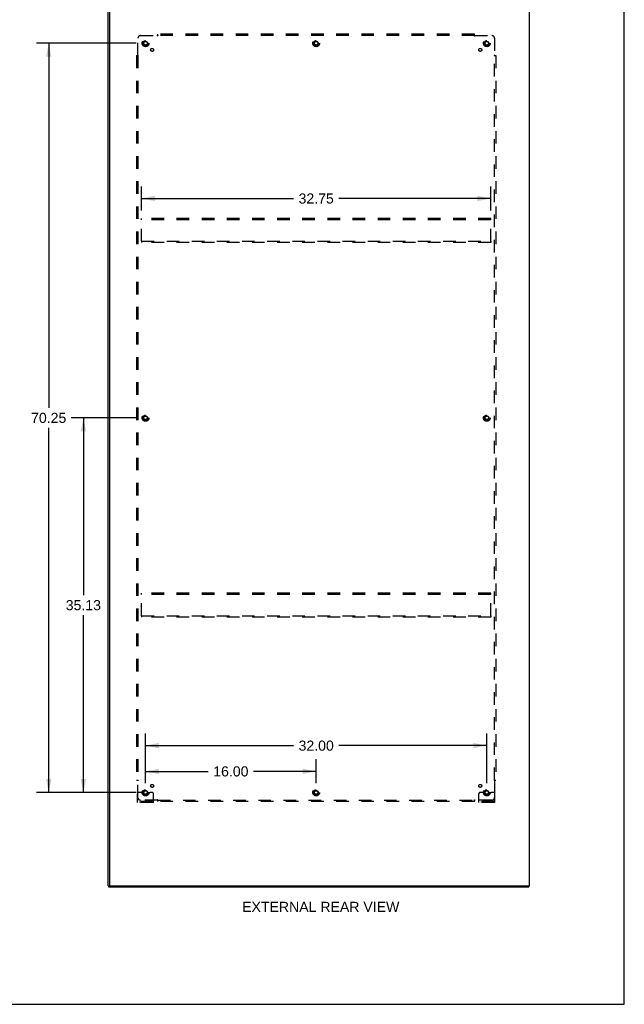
# Model space of a CAD drawing. Header units: inches. Extents: x 0 to 214, y 0 to 139.
# Tile 12 of 14: x 158 to 214, y 0 to 92. Entities that reach past the tile are written whole.
import ezdxf

# ---------------------------------------------------------------- set-up
doc = ezdxf.new("R2010")
doc.units = ezdxf.units.IN
doc.header["$LTSCALE"] = 11.782908
doc.header["$MEASUREMENT"] = 0
doc.linetypes.add('HIDDEN', pattern=[0.2, 0.1, -0.1])
doc.layers.get('0').update_dxf_attribs({"linetype": 'CONTINUOUS'})
for name, color, linetype in [('02___PRT_ALL_AXES', 7, 'CONTINUOUS'), ('BODY_BRACES_YES', 7, 'CONTINUOUS'), ('DEFAULT_2', 8, 'HIDDEN'), ('DIMENSIONS', 7, 'CONTINUOUS')]:
    doc.layers.add(name, color=color, linetype=linetype)
doc.styles.get("Standard").update_dxf_attribs({"font": 'arial.ttf'})
doc.dimstyles.new('DIMSTYLE_1', dxfattribs={"dimtxt": 0.945153, "dimasz": 1.260204, "dimexe": 0.09, "dimexo": 0.07, "dimgap": 0.0375, "dimtad": 0, "dimtih": 1, "dimtoh": 1, "dimzin": 4, "dimdsep": 46, "dimtxsty": 'Standard', "dimblk": '_FILLED', "dimblk1": '_FILLED', "dimblk2": '_FILLED', "dimcen": 0.09, "dimazin": 1, "dimtfac": 1, "dimtofl": 0, "dimtmove": 0, "dimatfit": 3, "dimldrblk": '_FILLED', "dimfxl": 1, "dimtolj": 1, "dimtzin": 4, "dimarcsym": 0})

# ---------------------------------------------------------------- blocks, each defined once
blk = doc.blocks.new('_FILLED')
at = {"color": 0, "linetype": 'ByBlock'}
blk.add_solid([(0, 0), (-1, 0.2), (-1, -0.2)], dxfattribs=at)
blk = doc.blocks.new('*D4')
at = {"layer": 'BODY_BRACES_YES', "color": 2, "linetype": 'Continuous'}
for p, q in [((168.965, 74.435), (168.965, 76.696)), ((201.715, 74.435), (201.715, 76.696)), ((168.965, 75.562), (183.216, 75.562)), ((201.715, 75.562), (187.464, 75.562))]:
    blk.add_line(p, q, dxfattribs=at)
at = {"layer": 'BODY_BRACES_YES', "color": 2, "linetype": 'Continuous', "xscale": 1.2602040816, "yscale": 1.2602040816, "zscale": 1.2602040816, "rotation": 180}
blk.add_blockref('_FILLED', (168.965, 75.562), dxfattribs=at)
at = {"layer": 'BODY_BRACES_YES', "color": 2, "linetype": 'Continuous', "xscale": 1.2602040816, "yscale": 1.2602040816, "zscale": 1.2602040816}
blk.add_blockref('_FILLED', (201.715, 75.562), dxfattribs=at)
at = {"layer": 'BODY_BRACES_YES', "color": 2, "linetype": 'Continuous', "insert": (185.34, 76.034), "char_height": 0.9452, "width": 3.30277, "attachment_point": 2, "line_spacing_factor": 0.9}
blk.add_mtext('32.75', dxfattribs=at)
blk = doc.blocks.new('*D5')
at = {"layer": 'DIMENSIONS', "color": 2, "linetype": 'Continuous'}
for p, q in [((169.34, 20.748), (169.34, 25.392)), ((201.34, 20.748), (201.34, 25.392)), ((169.34, 24.258), (183.216, 24.258)), ((201.34, 24.258), (187.464, 24.258))]:
    blk.add_line(p, q, dxfattribs=at)
at = {"layer": 'DIMENSIONS', "color": 2, "linetype": 'Continuous', "xscale": 1.2602040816, "yscale": 1.2602040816, "zscale": 1.2602040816, "rotation": 180}
blk.add_blockref('_FILLED', (169.34, 24.258), dxfattribs=at)
at = {"layer": 'DIMENSIONS', "color": 2, "linetype": 'Continuous', "xscale": 1.2602040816, "yscale": 1.2602040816, "zscale": 1.2602040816}
blk.add_blockref('_FILLED', (201.34, 24.258), dxfattribs=at)
at = {"layer": 'DIMENSIONS', "color": 2, "linetype": 'Continuous', "insert": (185.34, 24.73), "char_height": 0.9452, "width": 3.30277, "attachment_point": 2, "line_spacing_factor": 0.9}
blk.add_mtext('32.00', dxfattribs=at)
blk = doc.blocks.new('*D6')
at = {"layer": 'DIMENSIONS', "color": 2, "linetype": 'Continuous'}
for p, q in [((169.34, 20.748), (169.34, 22.975)), ((185.34, 20.748), (185.34, 22.975)), ((169.34, 21.841), (175.216, 21.841)), ((185.34, 21.841), (179.464, 21.841))]:
    blk.add_line(p, q, dxfattribs=at)
at = {"layer": 'DIMENSIONS', "color": 2, "linetype": 'Continuous', "xscale": 1.2602040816, "yscale": 1.2602040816, "zscale": 1.2602040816, "rotation": 180}
blk.add_blockref('_FILLED', (169.34, 21.841), dxfattribs=at)
at = {"layer": 'DIMENSIONS', "color": 2, "linetype": 'Continuous', "xscale": 1.2602040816, "yscale": 1.2602040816, "zscale": 1.2602040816}
blk.add_blockref('_FILLED', (185.34, 21.841), dxfattribs=at)
at = {"layer": 'DIMENSIONS', "color": 2, "linetype": 'Continuous', "insert": (177.34, 22.314), "char_height": 0.9452, "width": 3.30277, "attachment_point": 2, "line_spacing_factor": 0.9}
blk.add_mtext('16.00', dxfattribs=at)
blk = doc.blocks.new('*D7')
at = {"layer": 'DIMENSIONS', "color": 2, "linetype": 'Continuous'}
for p, q in [((168.458, 54.991), (162.375, 54.991)), ((163.509, 54.991), (163.509, 38.373)), ((163.509, 19.866), (163.509, 36.483)), ((168.458, 19.866), (162.375, 19.866))]:
    blk.add_line(p, q, dxfattribs=at)
at = {"layer": 'DIMENSIONS', "color": 2, "linetype": 'Continuous', "xscale": 1.2602040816, "yscale": 1.2602040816, "zscale": 1.2602040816}
for p, rotation in [((163.509, 54.991), 90), ((163.509, 19.866), 270)]:
    blk.add_blockref('_FILLED', p, dxfattribs=dict(at, rotation=rotation))
at = {"layer": 'DIMENSIONS', "color": 2, "linetype": 'Continuous', "insert": (163.509, 37.901), "char_height": 0.9452, "width": 3.30277, "attachment_point": 2, "line_spacing_factor": 0.9}
blk.add_mtext('35.13', dxfattribs=at)
blk = doc.blocks.new('*D8')
at = {"layer": 'DIMENSIONS', "color": 2, "linetype": 'Continuous'}
for p, q in [((168.458, 90.116), (159.124, 90.116)), ((160.258, 90.116), (160.258, 55.936)), ((160.258, 19.866), (160.258, 54.046)), ((168.458, 19.866), (159.124, 19.866))]:
    blk.add_line(p, q, dxfattribs=at)
at = {"layer": 'DIMENSIONS', "color": 2, "linetype": 'Continuous', "xscale": 1.2602040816, "yscale": 1.2602040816, "zscale": 1.2602040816}
for p, rotation in [((160.258, 90.116), 90), ((160.258, 19.866), 270)]:
    blk.add_blockref('_FILLED', p, dxfattribs=dict(at, rotation=rotation))
at = {"layer": 'DIMENSIONS', "color": 2, "linetype": 'Continuous', "insert": (160.258, 55.463), "char_height": 0.9452, "width": 3.30277, "attachment_point": 2, "line_spacing_factor": 0.9}
blk.add_mtext('70.25', dxfattribs=at)

msp = doc.modelspace()

# ---------------------------------------------------------------- linework, layer by layer
at = {"color": 7, "linetype": 'Continuous'}
for p, q in [((214.235, 0), (214.235, 138.622)), ((165.84, 11.116), (165.84, 94.866)), ((165.965, 94.803), (165.965, 11.178)), ((205.34, 11.116), (205.34, 94.866)), ((165.84, 11.116), (165.903, 11.116)), ((165.903, 10.991), (165.903, 11.116)), ((166.028, 11.116), (205.34, 11.116)), ((205.278, 10.991), (205.278, 11.116)), ((205.278, 10.991), (165.903, 10.991)), ((0, 0), (214.235, 0))]:
    msp.add_line(p, q, dxfattribs=at)
at = {"color": 3, "linetype": 'Continuous'}
for p, q in [((165.903, 11.116), (166.028, 11.116)), ((165.965, 11.178), (165.965, 11.116))]:
    msp.add_line(p, q, dxfattribs=at)
at = {"color": 7, "linetype": 'Continuous'}
msp.add_arc((166.028, 11.178), 0.0625, 180, 270, dxfattribs=at)
at = {"layer": '02___PRT_ALL_AXES', "color": 8, "linetype": 'HIDDEN'}
for centre, radius in [((169.34, 90.116), 0.25), ((169.34, 90.116), 0.183), ((169.959, 89.497), 0.141), ((185.34, 90.116), 0.25), ((185.34, 90.116), 0.183), ((200.721, 89.497), 0.141), ((201.34, 90.116), 0.25), ((201.34, 90.116), 0.183), ((169.34, 54.991), 0.25), ((169.34, 54.991), 0.183), ((201.34, 54.991), 0.25), ((201.34, 54.991), 0.183), ((169.959, 20.484), 0.141), ((200.721, 20.484), 0.141), ((169.34, 19.866), 0.25), ((169.34, 19.866), 0.183), ((185.34, 19.866), 0.25), ((185.34, 19.866), 0.183), ((201.34, 19.866), 0.25), ((201.34, 19.866), 0.183)]:
    msp.add_circle(centre, radius, dxfattribs=at)
at = {"layer": 'DEFAULT_2', "color": 8, "linetype": 'HIDDEN'}
for p, q in [((168.621, 88.995), (168.621, 90.584)), ((168.871, 90.834), (170.461, 90.834)), ((170.479, 90.853), (170.473, 90.847)), ((170.496, 90.794), (170.496, 90.959)), ((200.184, 90.959), (170.496, 90.959)), ((200.184, 90.834), (170.496, 90.834)), ((200.184, 90.794), (200.184, 90.959)), ((200.219, 90.834), (201.809, 90.834)), ((202.059, 90.584), (202.059, 88.995)), ((168.496, 88.959), (168.496, 21.022)), ((168.496, 88.959), (168.662, 88.959)), ((168.621, 88.959), (168.621, 21.022)), ((202.018, 88.959), (202.184, 88.959)), ((202.059, 21.022), (202.059, 88.959)), ((202.078, 88.976), (202.071, 88.983)), ((202.184, 88.959), (202.184, 21.022)), ((168.965, 73.553), (168.965, 73.678)), ((201.715, 73.678), (168.965, 73.678)), ((168.965, 71.553), (168.965, 73.553)), ((201.715, 73.553), (168.965, 73.553)), ((201.715, 73.553), (201.715, 73.678)), ((201.715, 71.553), (201.715, 73.553)), ((168.965, 71.553), (168.965, 71.428)), ((168.965, 71.553), (201.715, 71.553)), ((201.715, 71.428), (168.965, 71.428)), ((201.715, 71.553), (201.715, 71.428)), ((168.965, 38.428), (168.965, 38.553)), ((201.715, 38.553), (168.965, 38.553)), ((168.965, 36.428), (168.965, 38.428)), ((201.715, 38.428), (168.965, 38.428)), ((201.715, 38.428), (201.715, 38.553)), ((201.715, 36.428), (201.715, 38.428)), ((168.965, 36.428), (168.965, 36.303)), ((168.965, 36.428), (201.715, 36.428)), ((201.715, 36.303), (168.965, 36.303)), ((201.715, 36.428), (201.715, 36.303)), ((168.496, 21.022), (168.662, 21.022)), ((168.603, 21.005), (168.609, 20.998)), ((168.621, 19.397), (168.621, 20.987)), ((202.018, 21.022), (202.184, 21.022)), ((202.059, 20.987), (202.059, 19.397)), ((168.59, 18.918), (168.59, 19.741)), ((168.804, 19.866), (168.715, 19.866)), ((168.926, 19.866), (168.804, 19.866)), ((169.165, 19.866), (168.926, 19.866)), ((169.515, 19.866), (169.755, 19.866)), ((169.876, 19.866), (169.755, 19.866)), ((169.965, 19.866), (169.876, 19.866)), ((170.09, 18.918), (170.09, 19.741)), ((200.59, 18.918), (200.59, 19.741)), ((200.804, 19.866), (200.715, 19.866)), ((200.926, 19.866), (200.804, 19.866)), ((201.165, 19.866), (200.926, 19.866)), ((201.515, 19.866), (201.755, 19.866)), ((201.876, 19.866), (201.755, 19.866)), ((201.965, 19.866), (201.876, 19.866)), ((202.09, 18.918), (202.09, 19.741)), ((170.09, 19.022), (168.59, 19.022)), ((170.09, 18.918), (168.59, 18.918)), ((168.837, 18.918), (168.837, 19.022)), ((170.461, 19.147), (168.871, 19.147)), ((169.093, 18.918), (169.093, 19.022)), ((169.587, 18.918), (169.587, 19.022)), ((169.843, 18.918), (169.843, 19.022)), ((170.496, 19.022), (170.496, 19.188)), ((170.496, 19.147), (200.184, 19.147)), ((200.184, 19.022), (170.496, 19.022)), ((200.184, 19.022), (200.184, 19.188)), ((201.809, 19.147), (200.219, 19.147)), ((202.09, 19.022), (200.59, 19.022)), ((202.09, 18.918), (200.59, 18.918)), ((200.837, 18.918), (200.837, 19.022)), ((201.093, 18.918), (201.093, 19.022)), ((201.587, 18.918), (201.587, 19.022)), ((201.843, 18.918), (201.843, 19.022))]:
    msp.add_line(p, q, dxfattribs=at)
for points in [[(170.473, 90.847), (170.471, 90.845), (170.469, 90.843), (170.467, 90.841), (170.466, 90.839), (170.464, 90.838), (170.462, 90.836), (170.461, 90.834)], [(170.474, 90.815), (170.471, 90.82), (170.47, 90.822), (170.468, 90.824), (170.467, 90.827), (170.465, 90.829), (170.464, 90.831), (170.463, 90.833), (170.461, 90.834)], [(170.496, 90.794), (170.495, 90.794), (170.493, 90.795), (170.491, 90.796), (170.49, 90.797), (170.488, 90.798), (170.487, 90.799), (170.485, 90.8), (170.484, 90.802), (170.482, 90.803), (170.481, 90.805), (170.479, 90.807), (170.478, 90.809), (170.477, 90.811), (170.475, 90.813), (170.474, 90.815)], [(170.496, 90.873), (170.495, 90.871), (170.493, 90.869), (170.492, 90.867), (170.49, 90.865), (170.489, 90.863), (170.487, 90.861), (170.485, 90.859), (170.484, 90.858), (170.482, 90.856), (170.481, 90.855), (170.479, 90.853)], [(200.184, 90.873), (200.186, 90.871), (200.187, 90.869), (200.189, 90.867), (200.19, 90.865), (200.192, 90.863), (200.193, 90.861), (200.195, 90.859), (200.196, 90.858), (200.198, 90.856), (200.199, 90.855), (200.201, 90.853)], [(200.184, 90.794), (200.186, 90.794), (200.187, 90.795), (200.189, 90.796), (200.191, 90.797), (200.192, 90.798), (200.194, 90.799), (200.195, 90.8), (200.197, 90.802), (200.198, 90.803), (200.2, 90.805), (200.201, 90.807), (200.202, 90.809), (200.204, 90.811), (200.205, 90.813), (200.206, 90.815), (200.209, 90.82)], [(200.201, 90.853), (200.207, 90.847), (200.209, 90.845), (200.211, 90.843), (200.213, 90.841), (200.215, 90.839), (200.216, 90.838), (200.218, 90.836), (200.219, 90.834)], [(200.209, 90.82), (200.211, 90.822), (200.212, 90.824), (200.213, 90.827), (200.215, 90.829), (200.216, 90.831), (200.218, 90.833), (200.219, 90.834)], [(168.583, 88.959), (168.585, 88.961), (168.587, 88.963), (168.589, 88.964), (168.591, 88.966), (168.593, 88.967), (168.595, 88.969), (168.597, 88.97), (168.598, 88.972), (168.6, 88.973), (168.601, 88.975), (168.603, 88.976)], [(168.603, 88.976), (168.609, 88.983), (168.611, 88.985), (168.613, 88.987), (168.615, 88.988), (168.617, 88.99), (168.618, 88.992), (168.62, 88.993), (168.621, 88.995)], [(168.636, 88.985), (168.634, 88.986), (168.631, 88.987), (168.629, 88.989), (168.627, 88.99), (168.625, 88.992), (168.623, 88.993), (168.621, 88.995)], [(168.662, 88.959), (168.662, 88.961), (168.661, 88.963), (168.66, 88.965), (168.659, 88.966), (168.658, 88.968), (168.657, 88.969), (168.655, 88.971), (168.654, 88.972), (168.652, 88.974), (168.651, 88.975), (168.649, 88.977), (168.647, 88.978), (168.645, 88.979), (168.643, 88.981), (168.641, 88.982), (168.636, 88.985)], [(202.018, 88.959), (202.019, 88.961), (202.02, 88.963), (202.02, 88.965), (202.021, 88.966), (202.022, 88.968), (202.024, 88.969), (202.025, 88.971), (202.026, 88.972), (202.028, 88.974), (202.03, 88.975), (202.031, 88.977), (202.033, 88.978), (202.035, 88.979), (202.037, 88.981), (202.04, 88.982)], [(202.04, 88.982), (202.044, 88.985), (202.047, 88.986), (202.049, 88.987), (202.051, 88.989), (202.053, 88.99), (202.055, 88.992), (202.057, 88.993), (202.059, 88.995)], [(202.071, 88.983), (202.069, 88.985), (202.067, 88.987), (202.066, 88.988), (202.064, 88.99), (202.062, 88.992), (202.06, 88.993), (202.059, 88.995)], [(202.097, 88.959), (202.095, 88.961), (202.093, 88.963), (202.091, 88.964), (202.089, 88.966), (202.087, 88.967), (202.086, 88.969), (202.084, 88.97), (202.082, 88.972), (202.081, 88.973), (202.079, 88.975), (202.078, 88.976)], [(168.583, 21.022), (168.585, 21.02), (168.587, 21.019), (168.589, 21.017), (168.591, 21.016), (168.593, 21.014), (168.595, 21.012), (168.597, 21.011), (168.598, 21.009), (168.6, 21.008), (168.601, 21.006), (168.603, 21.005)], [(168.609, 20.998), (168.611, 20.997), (168.613, 20.995), (168.615, 20.993), (168.617, 20.991), (168.618, 20.989), (168.62, 20.988), (168.621, 20.987)], [(168.641, 20.999), (168.636, 20.997), (168.634, 20.995), (168.631, 20.994), (168.629, 20.992), (168.627, 20.991), (168.625, 20.989), (168.623, 20.988), (168.621, 20.987)], [(168.662, 21.022), (168.662, 21.02), (168.661, 21.018), (168.66, 21.017), (168.659, 21.015), (168.658, 21.014), (168.657, 21.012), (168.655, 21.011), (168.654, 21.009), (168.652, 21.008), (168.651, 21.006), (168.649, 21.005), (168.647, 21.003), (168.645, 21.002), (168.643, 21.001), (168.641, 20.999)], [(202.018, 21.022), (202.019, 21.02), (202.02, 21.018), (202.02, 21.017), (202.021, 21.015), (202.022, 21.014), (202.024, 21.012), (202.025, 21.011), (202.026, 21.009), (202.028, 21.008), (202.03, 21.006), (202.031, 21.005), (202.033, 21.003), (202.035, 21.002), (202.037, 21.001), (202.04, 20.999), (202.044, 20.997)], [(202.044, 20.997), (202.047, 20.995), (202.049, 20.994), (202.051, 20.992), (202.053, 20.991), (202.055, 20.989), (202.057, 20.988), (202.059, 20.987)], [(202.078, 21.005), (202.071, 20.998), (202.069, 20.997), (202.067, 20.995), (202.066, 20.993), (202.064, 20.991), (202.062, 20.989), (202.06, 20.988), (202.059, 20.987)], [(202.097, 21.022), (202.095, 21.02), (202.093, 21.019), (202.091, 21.017), (202.089, 21.016), (202.087, 21.014), (202.086, 21.012), (202.084, 21.011), (202.082, 21.009), (202.081, 21.008), (202.079, 21.006), (202.078, 21.005)], [(170.471, 19.162), (170.47, 19.159), (170.468, 19.157), (170.467, 19.155), (170.465, 19.152), (170.464, 19.15), (170.463, 19.149), (170.461, 19.147)], [(170.479, 19.128), (170.473, 19.135), (170.471, 19.137), (170.469, 19.138), (170.467, 19.14), (170.466, 19.142), (170.464, 19.144), (170.462, 19.145), (170.461, 19.147)], [(170.496, 19.188), (170.495, 19.187), (170.493, 19.186), (170.491, 19.186), (170.49, 19.185), (170.488, 19.183), (170.487, 19.182), (170.485, 19.181), (170.484, 19.179), (170.482, 19.178), (170.481, 19.176), (170.479, 19.174), (170.478, 19.173), (170.477, 19.171), (170.475, 19.168), (170.474, 19.166), (170.471, 19.162)], [(170.496, 19.108), (170.495, 19.111), (170.493, 19.113), (170.492, 19.115), (170.49, 19.117), (170.489, 19.119), (170.487, 19.12), (170.485, 19.122), (170.484, 19.124), (170.482, 19.125), (170.481, 19.127), (170.479, 19.128)], [(200.184, 19.188), (200.186, 19.187), (200.187, 19.186), (200.189, 19.186), (200.191, 19.185), (200.192, 19.183), (200.194, 19.182), (200.195, 19.181), (200.197, 19.179), (200.198, 19.178), (200.2, 19.176), (200.201, 19.174), (200.202, 19.173), (200.204, 19.171), (200.205, 19.168), (200.206, 19.166)], [(200.184, 19.108), (200.186, 19.111), (200.187, 19.113), (200.189, 19.115), (200.19, 19.117), (200.192, 19.119), (200.193, 19.12), (200.195, 19.122), (200.196, 19.124), (200.198, 19.125), (200.199, 19.127), (200.201, 19.128), (200.202, 19.13), (200.206, 19.133)], [(200.206, 19.166), (200.209, 19.162), (200.211, 19.159), (200.212, 19.157), (200.213, 19.155), (200.215, 19.152), (200.216, 19.15), (200.218, 19.149), (200.219, 19.147)], [(200.206, 19.133), (200.207, 19.135), (200.209, 19.137), (200.211, 19.138), (200.213, 19.14), (200.215, 19.142), (200.216, 19.144), (200.218, 19.145), (200.219, 19.147)]]:
    msp.add_lwpolyline(points, dxfattribs=at)
for centre, radius in [((169.34, 90.116), 0.318), ((169.34, 90.116), 0.183), ((169.34, 90.116), 0.166), ((185.34, 90.116), 0.318), ((185.34, 90.116), 0.183), ((185.34, 90.116), 0.166), ((201.34, 90.116), 0.318), ((201.34, 90.116), 0.183), ((201.34, 90.116), 0.166), ((169.34, 54.991), 0.318), ((169.34, 54.991), 0.183), ((169.34, 54.991), 0.166), ((201.34, 54.991), 0.318), ((201.34, 54.991), 0.183), ((201.34, 54.991), 0.166), ((169.34, 19.866), 0.318), ((169.34, 19.866), 0.183), ((169.34, 19.866), 0.166), ((185.34, 19.866), 0.318), ((185.34, 19.866), 0.183), ((185.34, 19.866), 0.166), ((201.34, 19.866), 0.318), ((201.34, 19.866), 0.183), ((201.34, 19.866), 0.166)]:
    msp.add_circle(centre, radius, dxfattribs=at)
for centre, radius, start, end in [((168.871, 90.584), 0.25, 90, 180), ((201.809, 90.584), 0.25, 0, 90), ((168.715, 19.741), 0.125, 90, 180), ((168.871, 19.397), 0.25, 180, 270), ((169.34, 19.866), 0.175, 180, 360), ((169.965, 19.741), 0.125, 0, 90), ((200.715, 19.741), 0.125, 90, 180), ((201.34, 19.866), 0.175, 180, 360), ((201.809, 19.397), 0.25, 270, 360), ((201.965, 19.741), 0.125, 0, 90)]:
    msp.add_arc(centre, radius, start, end, dxfattribs=at)

# ---------------------------------------------------------------- texts
at = {"layer": 'DIMENSIONS', "color": 2, "linetype": 'Continuous', "insert": (185.77, 9.611), "char_height": 0.94515, "width": 14.71487, "attachment_point": 2, "line_spacing_factor": 0.9}
msp.add_mtext('EXTERNAL REAR VIEW', dxfattribs=at)

# ---------------------------------------------------------------- dimensions: what is measured, and where the dimension line sits
at = {"layer": 'BODY_BRACES_YES', "color": 2, "linetype": 'Continuous'}
dim = msp.add_linear_dim(base=(168.965, 75.562), p1=(201.715, 76.766), p2=(168.965, 76.766), angle=180, dimstyle='DIMSTYLE_1', dxfattribs=at)
dim.commit()
dim.dimension.update_dxf_attribs({"geometry": '*D4', "text_midpoint": (185.342, 75.557), "dimtype": 160})
at = {"layer": 'DIMENSIONS', "color": 2, "linetype": 'Continuous'}
for base, p1, p2, picture, middle in [((160.258, 90.116), (168.528, 19.866), (168.528, 90.116), '*D8', (160.261, 54.985)), ((163.508758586, 54.990663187), (168.528053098, 19.865663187), (168.528053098, 54.990663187), '*D7', (163.506751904, 37.422892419))]:
    dim = msp.add_linear_dim(base=base, p1=p1, p2=p2, angle=90, dimstyle='DIMSTYLE_1', dxfattribs=at)
    dim.commit()
    dim.dimension.update_dxf_attribs({"geometry": picture, "text_midpoint": middle, "dimtype": 160})
for base, p1, p2, picture, middle in [((201.34, 24.258), (169.34, 20.678), (201.34, 20.678), '*D5', (185.338, 24.252)), ((185.34, 21.841), (169.34, 23.045), (185.34, 23.045), '*D6', (177.38, 21.836))]:
    dim = msp.add_linear_dim(base=base, p1=p1, p2=p2, dimstyle='DIMSTYLE_1', dxfattribs=at)
    dim.commit()
    dim.dimension.update_dxf_attribs({"geometry": picture, "text_midpoint": middle, "dimtype": 160})

doc.saveas('drawing.dxf')
